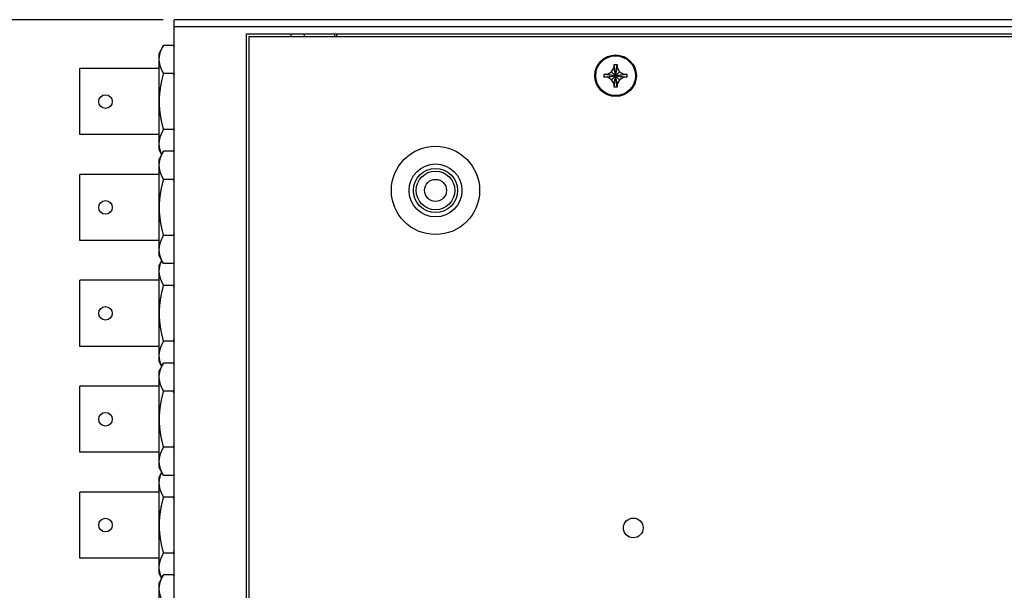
# Model space of a CAD drawing. Header units: inches. Extents: x 0 to 34, y 0 to 22.
# Tile 13 of 24: x 11.9 to 17.5, y 15.1 to 18.3. Entities that reach past the tile are written whole.
import ezdxf

# ---------------------------------------------------------------- set-up
doc = ezdxf.new("R2010")
doc.units = ezdxf.units.IN
doc.header["$LTSCALE"] = 1.87
doc.header["$MEASUREMENT"] = 0
doc.layers.get('0').update_dxf_attribs({"linetype": 'CONTINUOUS'})
doc.layers.add('DIMENSIONS', color=7, linetype='CONTINUOUS')
doc.styles.get("Standard").update_dxf_attribs({"font": 'txt', "width": 0.8})
doc.dimstyles.new('DIMSTYLE_1', dxfattribs={"dimtxt": 0.125, "dimasz": 0.18, "dimexe": 0.18, "dimexo": 0.0625, "dimgap": 0.09, "dimtad": 0, "dimtih": 1, "dimtoh": 1, "dimdec": 3, "dimzin": 4, "dimdsep": 46, "dimtxsty": 'STANDARD', "dimblk": '_FILLED', "dimblk1": '_FILLED', "dimblk2": '_FILLED', "dimcen": 0.09, "dimadec": 0, "dimazin": 0, "dimtp": 0.01, "dimtm": 0.01, "dimtfac": 1, "dimtdec": 3, "dimtofl": 0, "dimtmove": 0, "dimatfit": 3, "dimldrblk": '_FILLED', "dimfxl": 1, "dimtolj": 1, "dimtzin": 4, "dimarcsym": 0})

# ---------------------------------------------------------------- blocks, each defined once
blk = doc.blocks.new('_FILLED')
at = {"color": 0, "linetype": 'BYBLOCK'}
blk.add_solid([(0, 0), (-1, 0.174), (-1, -0.174)], dxfattribs=at)
blk = doc.blocks.new('*D11')
at = {"layer": 'DIMENSIONS', "color": 2, "linetype": 'CONTINUOUS'}
for p, q in [((12.7111, 18.3037), (11.3636, 18.3037)), ((11.4886, 18.3037), (11.4886, 12.485)), ((11.4886, 6.2437), (11.4886, 12.235)), ((12.7111, 6.2437), (11.3636, 6.2437))]:
    blk.add_line(p, q, dxfattribs=at)
at = {"layer": 'DIMENSIONS', "color": 2, "linetype": 'CONTINUOUS', "xscale": 0.18, "yscale": 0.18, "zscale": 0.18}
for p, rotation in [((11.4886, 18.3037), 90), ((11.4886, 6.2437), 270)]:
    blk.add_blockref('_FILLED', p, dxfattribs=dict(at, rotation=rotation))
at = {"layer": 'DIMENSIONS', "color": 2, "linetype": 'CONTINUOUS', "width": 0.8}
for s, p in [('12.060', (10.7261, 12.2975)), ('[', (11.4511, 12.2975)), ('306.32', (11.5511, 12.2975)), (']', (12.1511, 12.2975))]:
    blk.add_text(s, height=0.125, dxfattribs=at).set_placement(p)

msp = doc.modelspace()

# ---------------------------------------------------------------- linework, layer by layer
at = {"color": 7, "linetype": 'CONTINUOUS'}
for p, q in [((12.7736, 6.2437), (12.7736, 18.3037)), ((22.7736, 18.3037), (12.7736, 18.3037)), ((22.7736, 18.2637), (12.7736, 18.2637)), ((13.1836, 6.3237), (13.1836, 18.2237)), ((13.1836, 18.2237), (22.3636, 18.2237)), ((13.1986, 6.3387), (13.1986, 18.2087)), ((13.1986, 18.2087), (22.3486, 18.2087)), ((13.4361, 18.2087), (13.4361, 18.2237)), ((13.5111, 18.2087), (13.5111, 18.2237)), ((13.6836, 18.2087), (13.6836, 18.2237)), ((13.6936, 18.2237), (13.6936, 18.2087)), ((12.7128, 18.1582), (12.6876, 18.1132)), ((12.7704, 18.1582), (12.7128, 18.1582)), ((12.7736, 18.1525), (12.7704, 18.1582)), ((12.6876, 17.5662), (12.6876, 18.1132)), ((12.2386, 17.6522), (12.2386, 18.0272)), ((12.6876, 18.0272), (12.2386, 18.0272)), ((15.251, 18.0088), (15.2646, 18.0322)), ((15.2646, 17.9222), (15.2826, 18.0502)), ((15.2646, 18.0322), (15.2646, 18.0502)), ((15.2826, 17.9222), (15.2646, 18.0502)), ((15.2646, 18.0502), (15.2826, 18.0502)), ((15.2646, 17.9402), (15.2826, 18.0322)), ((15.2826, 17.9402), (15.2646, 18.0322)), ((15.2826, 18.0502), (15.2826, 18.0322)), ((15.2826, 18.0322), (15.2961, 18.0088)), ((12.7694, 17.9982), (12.7137, 17.9982)), ((15.2096, 17.9772), (15.2096, 17.9952)), ((15.2096, 17.9952), (15.3376, 17.9772)), ((15.2096, 17.9952), (15.2276, 17.9952)), ((15.2096, 17.9772), (15.3376, 17.9952)), ((15.2276, 17.9772), (15.2096, 17.9772)), ((15.2276, 17.9952), (15.251, 18.0088)), ((15.2276, 17.9952), (15.3196, 17.9772)), ((15.2276, 17.9772), (15.3196, 17.9952)), ((15.251, 17.9637), (15.2276, 17.9772)), ((15.251, 17.9637), (15.2961, 18.0088)), ((15.2961, 17.9637), (15.251, 18.0088)), ((15.2646, 17.9402), (15.251, 17.9637)), ((15.2961, 17.9637), (15.2826, 17.9402)), ((15.2961, 18.0088), (15.3196, 17.9952)), ((15.3196, 17.9772), (15.2961, 17.9637)), ((15.3196, 17.9952), (15.3376, 17.9952)), ((15.3376, 17.9772), (15.3196, 17.9772)), ((15.3376, 17.9952), (15.3376, 17.9772)), ((15.2646, 17.9222), (15.2646, 17.9402)), ((15.2826, 17.9222), (15.2646, 17.9222)), ((15.2826, 17.9402), (15.2826, 17.9222)), ((12.7694, 17.6812), (12.7137, 17.6812)), ((12.6876, 17.6522), (12.2386, 17.6522)), ((12.7024, 17.5397), (12.6876, 17.5662)), ((12.7128, 17.5582), (12.6876, 17.5132)), ((12.6876, 16.9662), (12.6876, 17.5132)), ((12.7704, 17.5582), (12.7128, 17.5582)), ((12.7736, 17.5525), (12.7704, 17.5582)), ((12.2386, 17.0522), (12.2386, 17.4272)), ((12.6876, 17.4272), (12.2386, 17.4272)), ((12.7694, 17.3982), (12.7137, 17.3982)), ((12.7694, 17.0812), (12.7137, 17.0812)), ((12.6876, 17.0522), (12.2386, 17.0522)), ((12.7128, 16.9212), (12.6876, 16.9662)), ((12.7024, 16.9397), (12.6876, 16.9132)), ((12.6876, 16.3662), (12.6876, 16.9132)), ((12.7704, 16.9212), (12.7128, 16.9212)), ((12.7736, 16.9269), (12.7704, 16.9212)), ((12.2386, 16.4522), (12.2386, 16.8272)), ((12.6876, 16.8272), (12.2386, 16.8272)), ((12.7694, 16.7982), (12.7137, 16.7982)), ((12.6876, 16.4522), (12.2386, 16.4522)), ((12.7694, 16.4812), (12.7137, 16.4812)), ((12.7024, 16.3397), (12.6876, 16.3662)), ((12.7128, 16.3582), (12.6876, 16.3132)), ((12.7704, 16.3582), (12.7128, 16.3582)), ((12.7736, 16.3525), (12.7704, 16.3582)), ((12.6876, 15.7662), (12.6876, 16.3132)), ((12.2386, 15.8522), (12.2386, 16.2272)), ((12.6876, 16.2272), (12.2386, 16.2272)), ((12.7694, 16.1982), (12.7137, 16.1982)), ((12.6876, 15.8522), (12.2386, 15.8522)), ((12.7694, 15.8812), (12.7137, 15.8812)), ((12.7128, 15.7212), (12.6876, 15.7662)), ((12.7024, 15.7397), (12.6876, 15.7132)), ((12.7736, 15.7269), (12.7704, 15.7212)), ((12.6876, 15.1662), (12.6876, 15.7132)), ((12.7704, 15.7212), (12.7128, 15.7212)), ((12.2386, 15.2522), (12.2386, 15.6272)), ((12.6876, 15.6272), (12.2386, 15.6272)), ((12.7694, 15.5982), (12.7137, 15.5982)), ((12.7694, 15.2812), (12.7137, 15.2812)), ((12.6876, 15.2522), (12.2386, 15.2522)), ((12.7024, 15.1397), (12.6876, 15.1662)), ((12.7128, 15.1582), (12.6876, 15.1132)), ((12.6876, 14.5662), (12.6876, 15.1132)), ((12.7704, 15.1582), (12.7128, 15.1582)), ((12.7736, 15.1525), (12.7704, 15.1582))]:
    msp.add_line(p, q, dxfattribs=at)
for centre, radius in [((15.2736, 17.9862), 0.1175), ((15.2736, 17.9862), 0.1125), ((12.3846, 17.8397), 0.0385), ((14.2536, 17.3362), 0.25), ((14.2536, 17.3362), 0.15), ((14.2536, 17.3362), 0.125), ((14.2536, 17.3362), 0.1095), ((14.2536, 17.3362), 0.0625), ((12.3846, 17.2397), 0.0385), ((12.3846, 16.6397), 0.0385), ((12.3846, 16.0397), 0.0385), ((12.3846, 15.4397), 0.0385), ((15.3736, 15.4237), 0.056)]:
    msp.add_circle(centre, radius, dxfattribs=at)
for points, knots in [([(12.7137, 17.9982), (12.7131, 17.9993), (12.712, 18.0014), (12.7103, 18.0045), (12.7086, 18.0076), (12.7071, 18.0107), (12.7056, 18.0137), (12.7041, 18.0167), (12.7028, 18.0197), (12.7015, 18.0227), (12.7002, 18.0257), (12.6991, 18.0287), (12.6979, 18.0316), (12.6969, 18.0346), (12.6959, 18.0375), (12.695, 18.0404), (12.6941, 18.0433), (12.6933, 18.0463), (12.6926, 18.0492), (12.692, 18.0521), (12.6914, 18.055), (12.6908, 18.0579), (12.6904, 18.0608), (12.69, 18.0637), (12.6896, 18.0666), (12.6894, 18.0695), (12.6892, 18.0725), (12.6891, 18.0754), (12.689, 18.0783), (12.689, 18.0812), (12.6891, 18.0841), (12.6893, 18.087), (12.6895, 18.0899), (12.6898, 18.0928), (12.6901, 18.0957), (12.6906, 18.0987), (12.6911, 18.1016), (12.6916, 18.1045), (12.6923, 18.1074), (12.6929, 18.1103), (12.6937, 18.1132), (12.6945, 18.1161), (12.6954, 18.1191), (12.6964, 18.122), (12.6974, 18.1249), (12.6984, 18.1279), (12.6996, 18.1308), (12.7008, 18.1338), (12.7021, 18.1368), (12.7034, 18.1398), (12.7048, 18.1428), (12.7062, 18.1458), (12.7078, 18.1489), (12.7094, 18.152), (12.711, 18.1551), (12.7122, 18.1572), (12.7128, 18.1582)], [0, 0, 0, 0, 0.021461, 0.042541, 0.063263, 0.08365, 0.103725, 0.123511, 0.14303, 0.162301, 0.181342, 0.200172, 0.218805, 0.237259, 0.255548, 0.273686, 0.291688, 0.309564, 0.327328, 0.344992, 0.362567, 0.380063, 0.397491, 0.41486, 0.432182, 0.449464, 0.466717, 0.48395, 0.501171, 0.518389, 0.535615, 0.552855, 0.570121, 0.58742, 0.604762, 0.622158, 0.639616, 0.657146, 0.674761, 0.692469, 0.710284, 0.728216, 0.746279, 0.764485, 0.782848, 0.801382, 0.820104, 0.839029, 0.858174, 0.877557, 0.897196, 0.917113, 0.937329, 0.957867, 0.97875, 1, 1, 1, 1]), ([(12.7736, 18.1523), (12.7731, 18.1532), (12.772, 18.1552), (12.7709, 18.1572), (12.7704, 18.1582)], [0, 0, 0, 0, 0.46381, 1, 1, 1, 1]), ([(12.7137, 17.6812), (12.7131, 17.6833), (12.712, 17.6875), (12.7103, 17.6938), (12.7087, 17.7), (12.7072, 17.7062), (12.7058, 17.7123), (12.7044, 17.7184), (12.703, 17.7245), (12.7018, 17.7305), (12.7006, 17.7365), (12.6995, 17.7424), (12.6984, 17.7484), (12.6974, 17.7543), (12.6964, 17.7602), (12.6956, 17.7661), (12.6948, 17.772), (12.694, 17.7779), (12.6933, 17.7838), (12.6927, 17.7897), (12.6922, 17.7956), (12.6917, 17.8015), (12.6913, 17.8073), (12.6909, 17.8132), (12.6906, 17.8191), (12.6904, 17.825), (12.6903, 17.8309), (12.6902, 17.8368), (12.6902, 17.8427), (12.6903, 17.8485), (12.6904, 17.8544), (12.6906, 17.8603), (12.6909, 17.8662), (12.6913, 17.8721), (12.6917, 17.878), (12.6922, 17.8838), (12.6927, 17.8897), (12.6933, 17.8956), (12.694, 17.9015), (12.6948, 17.9074), (12.6956, 17.9133), (12.6964, 17.9192), (12.6974, 17.9251), (12.6984, 17.931), (12.6995, 17.937), (12.7006, 17.943), (12.7018, 17.9489), (12.703, 17.955), (12.7044, 17.961), (12.7058, 17.9671), (12.7072, 17.9732), (12.7087, 17.9794), (12.7103, 17.9856), (12.712, 17.9919), (12.7131, 17.9961), (12.7137, 17.9982)], [0, 0, 0, 0, 0.020454, 0.04066, 0.060637, 0.080406, 0.099984, 0.119393, 0.138648, 0.157765, 0.176761, 0.195648, 0.214439, 0.233147, 0.251782, 0.270355, 0.288874, 0.307348, 0.325784, 0.344189, 0.362568, 0.380927, 0.39927, 0.417599, 0.43592, 0.454233, 0.472542, 0.490848, 0.509152, 0.527459, 0.545767, 0.56408, 0.582401, 0.60073, 0.619073, 0.637432, 0.655811, 0.674216, 0.692652, 0.711126, 0.729645, 0.748218, 0.766853, 0.785561, 0.804352, 0.823239, 0.842235, 0.861352, 0.880607, 0.900016, 0.919594, 0.939363, 0.95934, 0.979546, 1, 1, 1, 1]), ([(12.7694, 17.9982), (12.77, 17.9993), (12.7712, 18.0014), (12.7725, 18.0039), (12.7733, 18.0054), (12.7736, 18.0058)], [0, 0, 0, 0, 0.418316, 0.829218, 1, 1, 1, 1]), ([(12.7736, 17.9826), (12.7733, 17.9836), (12.7725, 17.9867), (12.7711, 17.9919), (12.77, 17.9961), (12.7694, 17.9982)], [0, 0, 0, 0, 0.193263, 0.594186, 1, 1, 1, 1]), ([(12.7029, 17.5407), (12.7026, 17.5413), (12.7019, 17.543), (12.7008, 17.5456), (12.6996, 17.5486), (12.6984, 17.5515), (12.6974, 17.5545), (12.6964, 17.5574), (12.6954, 17.5604), (12.6945, 17.5633), (12.6937, 17.5662), (12.6929, 17.5691), (12.6923, 17.572), (12.6916, 17.5749), (12.6911, 17.5778), (12.6906, 17.5808), (12.6901, 17.5837), (12.6898, 17.5866), (12.6895, 17.5895), (12.6893, 17.5924), (12.6891, 17.5953), (12.689, 17.5982), (12.689, 17.6011), (12.6891, 17.6041), (12.6892, 17.607), (12.6894, 17.6099), (12.6896, 17.6128), (12.69, 17.6157), (12.6904, 17.6186), (12.6908, 17.6215), (12.6914, 17.6244), (12.692, 17.6273), (12.6926, 17.6303), (12.6933, 17.6332), (12.6941, 17.6361), (12.695, 17.639), (12.6959, 17.6419), (12.6969, 17.6449), (12.6979, 17.6478), (12.6991, 17.6508), (12.7002, 17.6537), (12.7015, 17.6567), (12.7028, 17.6597), (12.7041, 17.6627), (12.7056, 17.6657), (12.7071, 17.6688), (12.7086, 17.6718), (12.7103, 17.6749), (12.712, 17.6781), (12.7131, 17.6802), (12.7137, 17.6812)], [0, 0, 0, 0, 0.01476, 0.036739, 0.058466, 0.07996, 0.101239, 0.122321, 0.143223, 0.163959, 0.184547, 0.204999, 0.22533, 0.245552, 0.265679, 0.285722, 0.305693, 0.325603, 0.345463, 0.365285, 0.385079, 0.404855, 0.424623, 0.444394, 0.464178, 0.483985, 0.503827, 0.523713, 0.543654, 0.563663, 0.58375, 0.603926, 0.624205, 0.6446, 0.665123, 0.68579, 0.706614, 0.72761, 0.748797, 0.770189, 0.791807, 0.813668, 0.835792, 0.858201, 0.880917, 0.903965, 0.92737, 0.95116, 0.975361, 1, 1, 1, 1]), ([(12.7694, 17.6812), (12.77, 17.6833), (12.7711, 17.6875), (12.7725, 17.6927), (12.7733, 17.6959), (12.7736, 17.6969)], [0, 0, 0, 0, 0.405814, 0.806737, 1, 1, 1, 1]), ([(12.7736, 17.6736), (12.7733, 17.674), (12.7725, 17.6755), (12.7712, 17.6781), (12.77, 17.6802), (12.7694, 17.6812)], [0, 0, 0, 0, 0.170782, 0.581685, 1, 1, 1, 1]), ([(12.7137, 17.3982), (12.7131, 17.3993), (12.712, 17.4014), (12.7103, 17.4045), (12.7086, 17.4076), (12.7071, 17.4107), (12.7056, 17.4137), (12.7041, 17.4167), (12.7028, 17.4197), (12.7015, 17.4227), (12.7002, 17.4257), (12.6991, 17.4287), (12.6979, 17.4316), (12.6969, 17.4346), (12.6959, 17.4375), (12.695, 17.4404), (12.6941, 17.4433), (12.6933, 17.4463), (12.6926, 17.4492), (12.692, 17.4521), (12.6914, 17.455), (12.6908, 17.4579), (12.6904, 17.4608), (12.69, 17.4637), (12.6896, 17.4666), (12.6894, 17.4695), (12.6892, 17.4725), (12.6891, 17.4754), (12.689, 17.4783), (12.689, 17.4812), (12.6891, 17.4841), (12.6893, 17.487), (12.6895, 17.4899), (12.6898, 17.4928), (12.6901, 17.4957), (12.6906, 17.4987), (12.6911, 17.5016), (12.6916, 17.5045), (12.6923, 17.5074), (12.6929, 17.5103), (12.6937, 17.5132), (12.6945, 17.5161), (12.6954, 17.5191), (12.6964, 17.522), (12.6974, 17.5249), (12.6984, 17.5279), (12.6996, 17.5308), (12.7008, 17.5338), (12.7021, 17.5368), (12.7034, 17.5398), (12.7048, 17.5428), (12.7062, 17.5458), (12.7078, 17.5489), (12.7094, 17.552), (12.711, 17.5551), (12.7122, 17.5572), (12.7128, 17.5582)], [0, 0, 0, 0, 0.021461, 0.042541, 0.063263, 0.08365, 0.103725, 0.123511, 0.14303, 0.162301, 0.181342, 0.200172, 0.218805, 0.237259, 0.255548, 0.273686, 0.291688, 0.309564, 0.327328, 0.344992, 0.362567, 0.380063, 0.397491, 0.41486, 0.432182, 0.449464, 0.466717, 0.48395, 0.501171, 0.518389, 0.535615, 0.552855, 0.570121, 0.58742, 0.604762, 0.622158, 0.639616, 0.657146, 0.674761, 0.692469, 0.710284, 0.728216, 0.746279, 0.764485, 0.782848, 0.801382, 0.820104, 0.839029, 0.858174, 0.877557, 0.897196, 0.917113, 0.937329, 0.957867, 0.97875, 1, 1, 1, 1]), ([(12.7736, 17.5523), (12.7731, 17.5532), (12.772, 17.5552), (12.7709, 17.5572), (12.7704, 17.5582)], [0, 0, 0, 0, 0.46381, 1, 1, 1, 1]), ([(12.7694, 17.3982), (12.77, 17.3993), (12.7712, 17.4014), (12.7725, 17.4039), (12.7733, 17.4054), (12.7736, 17.4058)], [0, 0, 0, 0, 0.418316, 0.829218, 1, 1, 1, 1]), ([(12.7137, 17.0812), (12.7131, 17.0833), (12.712, 17.0875), (12.7103, 17.0938), (12.7087, 17.1), (12.7072, 17.1062), (12.7058, 17.1123), (12.7044, 17.1184), (12.703, 17.1245), (12.7018, 17.1305), (12.7006, 17.1365), (12.6995, 17.1424), (12.6984, 17.1484), (12.6974, 17.1543), (12.6964, 17.1602), (12.6956, 17.1661), (12.6948, 17.172), (12.694, 17.1779), (12.6933, 17.1838), (12.6927, 17.1897), (12.6922, 17.1956), (12.6917, 17.2015), (12.6913, 17.2073), (12.6909, 17.2132), (12.6906, 17.2191), (12.6904, 17.225), (12.6903, 17.2309), (12.6902, 17.2368), (12.6902, 17.2427), (12.6903, 17.2485), (12.6904, 17.2544), (12.6906, 17.2603), (12.6909, 17.2662), (12.6913, 17.2721), (12.6917, 17.278), (12.6922, 17.2838), (12.6927, 17.2897), (12.6933, 17.2956), (12.694, 17.3015), (12.6948, 17.3074), (12.6956, 17.3133), (12.6964, 17.3192), (12.6974, 17.3251), (12.6984, 17.331), (12.6995, 17.337), (12.7006, 17.343), (12.7018, 17.3489), (12.703, 17.355), (12.7044, 17.361), (12.7058, 17.3671), (12.7072, 17.3732), (12.7087, 17.3794), (12.7103, 17.3856), (12.712, 17.3919), (12.7131, 17.3961), (12.7137, 17.3982)], [0, 0, 0, 0, 0.020454, 0.04066, 0.060637, 0.080406, 0.099984, 0.119393, 0.138648, 0.157765, 0.176761, 0.195648, 0.214439, 0.233147, 0.251782, 0.270355, 0.288874, 0.307348, 0.325784, 0.344189, 0.362568, 0.380927, 0.39927, 0.417599, 0.43592, 0.454233, 0.472542, 0.490848, 0.509152, 0.527459, 0.545767, 0.56408, 0.582401, 0.60073, 0.619073, 0.637432, 0.655811, 0.674216, 0.692652, 0.711126, 0.729645, 0.748218, 0.766853, 0.785561, 0.804352, 0.823239, 0.842235, 0.861352, 0.880607, 0.900016, 0.919594, 0.939363, 0.95934, 0.979546, 1, 1, 1, 1]), ([(12.7736, 17.3826), (12.7733, 17.3836), (12.7725, 17.3867), (12.7711, 17.3919), (12.77, 17.3961), (12.7694, 17.3982)], [0, 0, 0, 0, 0.193263, 0.594186, 1, 1, 1, 1]), ([(12.7128, 16.9212), (12.7122, 16.9223), (12.711, 16.9243), (12.7094, 16.9274), (12.7078, 16.9305), (12.7062, 16.9336), (12.7048, 16.9366), (12.7034, 16.9396), (12.7021, 16.9426), (12.7008, 16.9456), (12.6996, 16.9486), (12.6984, 16.9515), (12.6974, 16.9545), (12.6964, 16.9574), (12.6954, 16.9604), (12.6945, 16.9633), (12.6937, 16.9662), (12.6929, 16.9691), (12.6923, 16.972), (12.6916, 16.9749), (12.6911, 16.9778), (12.6906, 16.9808), (12.6901, 16.9837), (12.6898, 16.9866), (12.6895, 16.9895), (12.6893, 16.9924), (12.6891, 16.9953), (12.689, 16.9982), (12.689, 17.0011), (12.6891, 17.0041), (12.6892, 17.007), (12.6894, 17.0099), (12.6896, 17.0128), (12.69, 17.0157), (12.6904, 17.0186), (12.6908, 17.0215), (12.6914, 17.0244), (12.692, 17.0273), (12.6926, 17.0303), (12.6933, 17.0332), (12.6941, 17.0361), (12.695, 17.039), (12.6959, 17.0419), (12.6969, 17.0449), (12.6979, 17.0478), (12.6991, 17.0508), (12.7002, 17.0537), (12.7015, 17.0567), (12.7028, 17.0597), (12.7041, 17.0627), (12.7056, 17.0657), (12.7071, 17.0688), (12.7086, 17.0718), (12.7103, 17.0749), (12.712, 17.0781), (12.7131, 17.0802), (12.7137, 17.0812)], [0, 0, 0, 0, 0.02125, 0.042133, 0.062671, 0.082887, 0.102804, 0.122443, 0.141826, 0.160971, 0.179896, 0.198618, 0.217152, 0.235516, 0.253721, 0.271784, 0.289716, 0.307531, 0.325239, 0.342854, 0.360384, 0.377842, 0.395238, 0.41258, 0.429879, 0.447145, 0.464385, 0.481611, 0.498829, 0.51605, 0.533283, 0.550536, 0.567818, 0.58514, 0.602509, 0.619937, 0.637433, 0.655008, 0.672672, 0.690436, 0.708312, 0.726314, 0.744452, 0.762741, 0.781195, 0.799828, 0.818658, 0.837699, 0.85697, 0.876489, 0.896275, 0.916351, 0.936737, 0.957459, 0.978539, 1, 1, 1, 1]), ([(12.7694, 17.0812), (12.77, 17.0833), (12.7711, 17.0875), (12.7725, 17.0927), (12.7733, 17.0959), (12.7736, 17.0969)], [0, 0, 0, 0, 0.405814, 0.806737, 1, 1, 1, 1]), ([(12.7736, 17.0736), (12.7733, 17.074), (12.7725, 17.0755), (12.7712, 17.0781), (12.77, 17.0802), (12.7694, 17.0812)], [0, 0, 0, 0, 0.170782, 0.581685, 1, 1, 1, 1]), ([(12.7137, 16.7982), (12.7131, 16.7993), (12.712, 16.8014), (12.7103, 16.8045), (12.7086, 16.8076), (12.7071, 16.8107), (12.7056, 16.8137), (12.7041, 16.8167), (12.7028, 16.8197), (12.7015, 16.8227), (12.7002, 16.8257), (12.6991, 16.8287), (12.6979, 16.8316), (12.6969, 16.8346), (12.6959, 16.8375), (12.695, 16.8404), (12.6941, 16.8433), (12.6933, 16.8463), (12.6926, 16.8492), (12.692, 16.8521), (12.6914, 16.855), (12.6908, 16.8579), (12.6904, 16.8608), (12.69, 16.8637), (12.6896, 16.8666), (12.6894, 16.8695), (12.6892, 16.8725), (12.6891, 16.8754), (12.689, 16.8783), (12.689, 16.8812), (12.6891, 16.8841), (12.6893, 16.887), (12.6895, 16.8899), (12.6898, 16.8928), (12.6901, 16.8957), (12.6906, 16.8987), (12.6911, 16.9016), (12.6916, 16.9045), (12.6923, 16.9074), (12.6929, 16.9103), (12.6937, 16.9132), (12.6945, 16.9161), (12.6954, 16.9191), (12.6964, 16.922), (12.6974, 16.9249), (12.6984, 16.9279), (12.6996, 16.9308), (12.7008, 16.9338), (12.7019, 16.9364), (12.7026, 16.9381), (12.7029, 16.9388)], [0, 0, 0, 0, 0.024639, 0.04884, 0.07263, 0.096035, 0.119083, 0.141799, 0.164208, 0.186332, 0.208193, 0.229811, 0.251203, 0.27239, 0.293387, 0.31421, 0.334877, 0.3554, 0.375795, 0.396074, 0.416251, 0.436337, 0.456346, 0.476287, 0.496173, 0.516015, 0.535822, 0.555606, 0.575377, 0.595145, 0.614921, 0.634715, 0.654537, 0.674398, 0.694307, 0.714279, 0.734322, 0.754448, 0.77467, 0.795001, 0.815453, 0.836041, 0.856777, 0.877679, 0.898761, 0.92004, 0.941534, 0.963261, 0.98524, 1, 1, 1, 1]), ([(12.7704, 16.9212), (12.7709, 16.9223), (12.772, 16.9242), (12.7731, 16.9262), (12.7736, 16.9271)], [0, 0, 0, 0, 0.53619, 1, 1, 1, 1]), ([(12.7137, 16.4812), (12.7131, 16.4833), (12.712, 16.4875), (12.7103, 16.4938), (12.7087, 16.5), (12.7072, 16.5062), (12.7058, 16.5123), (12.7044, 16.5184), (12.703, 16.5245), (12.7018, 16.5305), (12.7006, 16.5365), (12.6995, 16.5424), (12.6984, 16.5484), (12.6974, 16.5543), (12.6964, 16.5602), (12.6956, 16.5661), (12.6948, 16.572), (12.694, 16.5779), (12.6933, 16.5838), (12.6927, 16.5897), (12.6922, 16.5956), (12.6917, 16.6015), (12.6913, 16.6073), (12.6909, 16.6132), (12.6906, 16.6191), (12.6904, 16.625), (12.6903, 16.6309), (12.6902, 16.6368), (12.6902, 16.6427), (12.6903, 16.6485), (12.6904, 16.6544), (12.6906, 16.6603), (12.6909, 16.6662), (12.6913, 16.6721), (12.6917, 16.678), (12.6922, 16.6838), (12.6927, 16.6897), (12.6933, 16.6956), (12.694, 16.7015), (12.6948, 16.7074), (12.6956, 16.7133), (12.6964, 16.7192), (12.6974, 16.7251), (12.6984, 16.731), (12.6995, 16.737), (12.7006, 16.743), (12.7018, 16.7489), (12.703, 16.755), (12.7044, 16.761), (12.7058, 16.7671), (12.7072, 16.7732), (12.7087, 16.7794), (12.7103, 16.7856), (12.712, 16.7919), (12.7131, 16.7961), (12.7137, 16.7982)], [0, 0, 0, 0, 0.020454, 0.04066, 0.060637, 0.080406, 0.099984, 0.119393, 0.138648, 0.157765, 0.176761, 0.195648, 0.214439, 0.233147, 0.251782, 0.270355, 0.288874, 0.307348, 0.325784, 0.344189, 0.362568, 0.380927, 0.39927, 0.417599, 0.43592, 0.454233, 0.472542, 0.490848, 0.509152, 0.527459, 0.545767, 0.56408, 0.582401, 0.60073, 0.619073, 0.637432, 0.655811, 0.674216, 0.692652, 0.711126, 0.729645, 0.748218, 0.766853, 0.785561, 0.804352, 0.823239, 0.842235, 0.861352, 0.880607, 0.900016, 0.919594, 0.939363, 0.95934, 0.979546, 1, 1, 1, 1]), ([(12.7694, 16.7982), (12.77, 16.7993), (12.7712, 16.8014), (12.7725, 16.8039), (12.7733, 16.8054), (12.7736, 16.8058)], [0, 0, 0, 0, 0.418316, 0.829218, 1, 1, 1, 1]), ([(12.7736, 16.7826), (12.7733, 16.7836), (12.7725, 16.7867), (12.7711, 16.7919), (12.77, 16.7961), (12.7694, 16.7982)], [0, 0, 0, 0, 0.193263, 0.594186, 1, 1, 1, 1]), ([(12.7029, 16.3407), (12.7026, 16.3413), (12.7019, 16.343), (12.7008, 16.3456), (12.6996, 16.3486), (12.6984, 16.3515), (12.6974, 16.3545), (12.6964, 16.3574), (12.6954, 16.3604), (12.6945, 16.3633), (12.6937, 16.3662), (12.6929, 16.3691), (12.6923, 16.372), (12.6916, 16.3749), (12.6911, 16.3778), (12.6906, 16.3808), (12.6901, 16.3837), (12.6898, 16.3866), (12.6895, 16.3895), (12.6893, 16.3924), (12.6891, 16.3953), (12.689, 16.3982), (12.689, 16.4011), (12.6891, 16.4041), (12.6892, 16.407), (12.6894, 16.4099), (12.6896, 16.4128), (12.69, 16.4157), (12.6904, 16.4186), (12.6908, 16.4215), (12.6914, 16.4244), (12.692, 16.4273), (12.6926, 16.4303), (12.6933, 16.4332), (12.6941, 16.4361), (12.695, 16.439), (12.6959, 16.4419), (12.6969, 16.4449), (12.6979, 16.4478), (12.6991, 16.4508), (12.7002, 16.4537), (12.7015, 16.4567), (12.7028, 16.4597), (12.7041, 16.4627), (12.7056, 16.4657), (12.7071, 16.4688), (12.7086, 16.4718), (12.7103, 16.4749), (12.712, 16.4781), (12.7131, 16.4802), (12.7137, 16.4812)], [0, 0, 0, 0, 0.01476, 0.036739, 0.058466, 0.07996, 0.101239, 0.122321, 0.143223, 0.163959, 0.184547, 0.204999, 0.22533, 0.245552, 0.265679, 0.285722, 0.305693, 0.325603, 0.345463, 0.365285, 0.385079, 0.404855, 0.424623, 0.444394, 0.464178, 0.483985, 0.503827, 0.523713, 0.543654, 0.563663, 0.58375, 0.603926, 0.624205, 0.6446, 0.665123, 0.68579, 0.706614, 0.72761, 0.748797, 0.770189, 0.791807, 0.813668, 0.835792, 0.858201, 0.880917, 0.903965, 0.92737, 0.95116, 0.975361, 1, 1, 1, 1]), ([(12.7694, 16.4812), (12.77, 16.4833), (12.7711, 16.4875), (12.7725, 16.4927), (12.7733, 16.4959), (12.7736, 16.4969)], [0, 0, 0, 0, 0.405814, 0.806737, 1, 1, 1, 1]), ([(12.7736, 16.4736), (12.7733, 16.474), (12.7725, 16.4755), (12.7712, 16.4781), (12.77, 16.4802), (12.7694, 16.4812)], [0, 0, 0, 0, 0.170782, 0.581685, 1, 1, 1, 1]), ([(12.7137, 16.1982), (12.7131, 16.1993), (12.712, 16.2014), (12.7103, 16.2045), (12.7086, 16.2076), (12.7071, 16.2107), (12.7056, 16.2137), (12.7041, 16.2167), (12.7028, 16.2197), (12.7015, 16.2227), (12.7002, 16.2257), (12.6991, 16.2287), (12.6979, 16.2316), (12.6969, 16.2346), (12.6959, 16.2375), (12.695, 16.2404), (12.6941, 16.2433), (12.6933, 16.2463), (12.6926, 16.2492), (12.692, 16.2521), (12.6914, 16.255), (12.6908, 16.2579), (12.6904, 16.2608), (12.69, 16.2637), (12.6896, 16.2666), (12.6894, 16.2695), (12.6892, 16.2725), (12.6891, 16.2754), (12.689, 16.2783), (12.689, 16.2812), (12.6891, 16.2841), (12.6893, 16.287), (12.6895, 16.2899), (12.6898, 16.2928), (12.6901, 16.2957), (12.6906, 16.2987), (12.6911, 16.3016), (12.6916, 16.3045), (12.6923, 16.3074), (12.6929, 16.3103), (12.6937, 16.3132), (12.6945, 16.3161), (12.6954, 16.3191), (12.6964, 16.322), (12.6974, 16.3249), (12.6984, 16.3279), (12.6996, 16.3308), (12.7008, 16.3338), (12.7021, 16.3368), (12.7034, 16.3398), (12.7048, 16.3428), (12.7062, 16.3458), (12.7078, 16.3489), (12.7094, 16.352), (12.711, 16.3551), (12.7122, 16.3572), (12.7128, 16.3582)], [0, 0, 0, 0, 0.021461, 0.042541, 0.063263, 0.08365, 0.103725, 0.123511, 0.14303, 0.162301, 0.181342, 0.200172, 0.218805, 0.237259, 0.255548, 0.273686, 0.291688, 0.309564, 0.327328, 0.344992, 0.362567, 0.380063, 0.397491, 0.41486, 0.432182, 0.449464, 0.466717, 0.48395, 0.501171, 0.518389, 0.535615, 0.552855, 0.570121, 0.58742, 0.604762, 0.622158, 0.639616, 0.657146, 0.674761, 0.692469, 0.710284, 0.728216, 0.746279, 0.764485, 0.782848, 0.801382, 0.820104, 0.839029, 0.858174, 0.877557, 0.897196, 0.917113, 0.937329, 0.957867, 0.97875, 1, 1, 1, 1]), ([(12.7736, 16.3523), (12.7731, 16.3532), (12.772, 16.3552), (12.7709, 16.3572), (12.7704, 16.3582)], [0, 0, 0, 0, 0.46381, 1, 1, 1, 1]), ([(12.7137, 15.8812), (12.7131, 15.8833), (12.712, 15.8875), (12.7103, 15.8938), (12.7087, 15.9), (12.7072, 15.9062), (12.7058, 15.9123), (12.7044, 15.9184), (12.703, 15.9245), (12.7018, 15.9305), (12.7006, 15.9365), (12.6995, 15.9424), (12.6984, 15.9484), (12.6974, 15.9543), (12.6964, 15.9602), (12.6956, 15.9661), (12.6948, 15.972), (12.694, 15.9779), (12.6933, 15.9838), (12.6927, 15.9897), (12.6922, 15.9956), (12.6917, 16.0015), (12.6913, 16.0073), (12.6909, 16.0132), (12.6906, 16.0191), (12.6904, 16.025), (12.6903, 16.0309), (12.6902, 16.0368), (12.6902, 16.0427), (12.6903, 16.0485), (12.6904, 16.0544), (12.6906, 16.0603), (12.6909, 16.0662), (12.6913, 16.0721), (12.6917, 16.078), (12.6922, 16.0838), (12.6927, 16.0897), (12.6933, 16.0956), (12.694, 16.1015), (12.6948, 16.1074), (12.6956, 16.1133), (12.6964, 16.1192), (12.6974, 16.1251), (12.6984, 16.131), (12.6995, 16.137), (12.7006, 16.143), (12.7018, 16.1489), (12.703, 16.155), (12.7044, 16.161), (12.7058, 16.1671), (12.7072, 16.1732), (12.7087, 16.1794), (12.7103, 16.1856), (12.712, 16.1919), (12.7131, 16.1961), (12.7137, 16.1982)], [0, 0, 0, 0, 0.020454, 0.04066, 0.060637, 0.080406, 0.099984, 0.119393, 0.138648, 0.157765, 0.176761, 0.195648, 0.214439, 0.233147, 0.251782, 0.270355, 0.288874, 0.307348, 0.325784, 0.344189, 0.362568, 0.380927, 0.39927, 0.417599, 0.43592, 0.454233, 0.472542, 0.490848, 0.509152, 0.527459, 0.545767, 0.56408, 0.582401, 0.60073, 0.619073, 0.637432, 0.655811, 0.674216, 0.692652, 0.711126, 0.729645, 0.748218, 0.766853, 0.785561, 0.804352, 0.823239, 0.842235, 0.861352, 0.880607, 0.900016, 0.919594, 0.939363, 0.95934, 0.979546, 1, 1, 1, 1]), ([(12.7694, 16.1982), (12.77, 16.1993), (12.7712, 16.2014), (12.7725, 16.2039), (12.7733, 16.2054), (12.7736, 16.2058)], [0, 0, 0, 0, 0.418316, 0.829218, 1, 1, 1, 1]), ([(12.7736, 16.1826), (12.7733, 16.1836), (12.7725, 16.1867), (12.7711, 16.1919), (12.77, 16.1961), (12.7694, 16.1982)], [0, 0, 0, 0, 0.193263, 0.594186, 1, 1, 1, 1]), ([(12.7694, 15.8812), (12.77, 15.8833), (12.7711, 15.8875), (12.7725, 15.8927), (12.7733, 15.8959), (12.7736, 15.8969)], [0, 0, 0, 0, 0.405814, 0.806737, 1, 1, 1, 1]), ([(12.7128, 15.7212), (12.7122, 15.7223), (12.711, 15.7243), (12.7094, 15.7274), (12.7078, 15.7305), (12.7062, 15.7336), (12.7048, 15.7366), (12.7034, 15.7396), (12.7021, 15.7426), (12.7008, 15.7456), (12.6996, 15.7486), (12.6984, 15.7515), (12.6974, 15.7545), (12.6964, 15.7574), (12.6954, 15.7604), (12.6945, 15.7633), (12.6937, 15.7662), (12.6929, 15.7691), (12.6923, 15.772), (12.6916, 15.7749), (12.6911, 15.7778), (12.6906, 15.7808), (12.6901, 15.7837), (12.6898, 15.7866), (12.6895, 15.7895), (12.6893, 15.7924), (12.6891, 15.7953), (12.689, 15.7982), (12.689, 15.8011), (12.6891, 15.8041), (12.6892, 15.807), (12.6894, 15.8099), (12.6896, 15.8128), (12.69, 15.8157), (12.6904, 15.8186), (12.6908, 15.8215), (12.6914, 15.8244), (12.692, 15.8273), (12.6926, 15.8303), (12.6933, 15.8332), (12.6941, 15.8361), (12.695, 15.839), (12.6959, 15.8419), (12.6969, 15.8449), (12.6979, 15.8478), (12.6991, 15.8508), (12.7002, 15.8537), (12.7015, 15.8567), (12.7028, 15.8597), (12.7041, 15.8627), (12.7056, 15.8657), (12.7071, 15.8688), (12.7086, 15.8718), (12.7103, 15.8749), (12.712, 15.8781), (12.7131, 15.8802), (12.7137, 15.8812)], [0, 0, 0, 0, 0.02125, 0.042133, 0.062671, 0.082887, 0.102804, 0.122443, 0.141826, 0.160971, 0.179896, 0.198618, 0.217152, 0.235516, 0.253721, 0.271784, 0.289716, 0.307531, 0.325239, 0.342854, 0.360384, 0.377842, 0.395238, 0.41258, 0.429879, 0.447145, 0.464385, 0.481611, 0.498829, 0.51605, 0.533283, 0.550536, 0.567818, 0.58514, 0.602509, 0.619937, 0.637433, 0.655008, 0.672672, 0.690436, 0.708312, 0.726314, 0.744452, 0.762741, 0.781195, 0.799828, 0.818658, 0.837699, 0.85697, 0.876489, 0.896275, 0.916351, 0.936737, 0.957459, 0.978539, 1, 1, 1, 1]), ([(12.7736, 15.8736), (12.7733, 15.874), (12.7725, 15.8755), (12.7712, 15.8781), (12.77, 15.8802), (12.7694, 15.8812)], [0, 0, 0, 0, 0.170782, 0.581685, 1, 1, 1, 1]), ([(12.7137, 15.5982), (12.7131, 15.5993), (12.712, 15.6014), (12.7103, 15.6045), (12.7086, 15.6076), (12.7071, 15.6107), (12.7056, 15.6137), (12.7041, 15.6167), (12.7028, 15.6197), (12.7015, 15.6227), (12.7002, 15.6257), (12.6991, 15.6287), (12.6979, 15.6316), (12.6969, 15.6346), (12.6959, 15.6375), (12.695, 15.6404), (12.6941, 15.6433), (12.6933, 15.6463), (12.6926, 15.6492), (12.692, 15.6521), (12.6914, 15.655), (12.6908, 15.6579), (12.6904, 15.6608), (12.69, 15.6637), (12.6896, 15.6666), (12.6894, 15.6695), (12.6892, 15.6725), (12.6891, 15.6754), (12.689, 15.6783), (12.689, 15.6812), (12.6891, 15.6841), (12.6893, 15.687), (12.6895, 15.6899), (12.6898, 15.6928), (12.6901, 15.6957), (12.6906, 15.6987), (12.6911, 15.7016), (12.6916, 15.7045), (12.6923, 15.7074), (12.6929, 15.7103), (12.6937, 15.7132), (12.6945, 15.7161), (12.6954, 15.7191), (12.6964, 15.722), (12.6974, 15.7249), (12.6984, 15.7279), (12.6996, 15.7308), (12.7008, 15.7338), (12.7019, 15.7364), (12.7026, 15.7381), (12.7029, 15.7388)], [0, 0, 0, 0, 0.024639, 0.04884, 0.07263, 0.096035, 0.119083, 0.141799, 0.164208, 0.186332, 0.208193, 0.229811, 0.251203, 0.27239, 0.293387, 0.31421, 0.334877, 0.3554, 0.375795, 0.396074, 0.416251, 0.436337, 0.456346, 0.476287, 0.496173, 0.516015, 0.535822, 0.555606, 0.575377, 0.595145, 0.614921, 0.634715, 0.654537, 0.674398, 0.694307, 0.714279, 0.734322, 0.754448, 0.77467, 0.795001, 0.815453, 0.836041, 0.856777, 0.877679, 0.898761, 0.92004, 0.941534, 0.963261, 0.98524, 1, 1, 1, 1]), ([(12.7704, 15.7212), (12.7709, 15.7223), (12.772, 15.7242), (12.7731, 15.7262), (12.7736, 15.7271)], [0, 0, 0, 0, 0.53619, 1, 1, 1, 1]), ([(12.7137, 15.2812), (12.7131, 15.2833), (12.712, 15.2875), (12.7103, 15.2938), (12.7087, 15.3), (12.7072, 15.3062), (12.7058, 15.3123), (12.7044, 15.3184), (12.703, 15.3245), (12.7018, 15.3305), (12.7006, 15.3365), (12.6995, 15.3424), (12.6984, 15.3484), (12.6974, 15.3543), (12.6964, 15.3602), (12.6956, 15.3661), (12.6948, 15.372), (12.694, 15.3779), (12.6933, 15.3838), (12.6927, 15.3897), (12.6922, 15.3956), (12.6917, 15.4015), (12.6913, 15.4073), (12.6909, 15.4132), (12.6906, 15.4191), (12.6904, 15.425), (12.6903, 15.4309), (12.6902, 15.4368), (12.6902, 15.4427), (12.6903, 15.4485), (12.6904, 15.4544), (12.6906, 15.4603), (12.6909, 15.4662), (12.6913, 15.4721), (12.6917, 15.478), (12.6922, 15.4838), (12.6927, 15.4897), (12.6933, 15.4956), (12.694, 15.5015), (12.6948, 15.5074), (12.6956, 15.5133), (12.6964, 15.5192), (12.6974, 15.5251), (12.6984, 15.531), (12.6995, 15.537), (12.7006, 15.543), (12.7018, 15.5489), (12.703, 15.555), (12.7044, 15.561), (12.7058, 15.5671), (12.7072, 15.5732), (12.7087, 15.5794), (12.7103, 15.5856), (12.712, 15.5919), (12.7131, 15.5961), (12.7137, 15.5982)], [0, 0, 0, 0, 0.020454, 0.04066, 0.060637, 0.080406, 0.099984, 0.119393, 0.138648, 0.157765, 0.176761, 0.195648, 0.214439, 0.233147, 0.251782, 0.270355, 0.288874, 0.307348, 0.325784, 0.344189, 0.362568, 0.380927, 0.39927, 0.417599, 0.43592, 0.454233, 0.472542, 0.490848, 0.509152, 0.527459, 0.545767, 0.56408, 0.582401, 0.60073, 0.619073, 0.637432, 0.655811, 0.674216, 0.692652, 0.711126, 0.729645, 0.748218, 0.766853, 0.785561, 0.804352, 0.823239, 0.842235, 0.861352, 0.880607, 0.900016, 0.919594, 0.939363, 0.95934, 0.979546, 1, 1, 1, 1]), ([(12.7694, 15.5982), (12.77, 15.5993), (12.7712, 15.6014), (12.7725, 15.6039), (12.7733, 15.6054), (12.7736, 15.6058)], [0, 0, 0, 0, 0.418316, 0.829218, 1, 1, 1, 1]), ([(12.7736, 15.5826), (12.7733, 15.5836), (12.7725, 15.5867), (12.7711, 15.5919), (12.77, 15.5961), (12.7694, 15.5982)], [0, 0, 0, 0, 0.193263, 0.594186, 1, 1, 1, 1]), ([(12.7029, 15.1407), (12.7026, 15.1413), (12.7019, 15.143), (12.7008, 15.1456), (12.6996, 15.1486), (12.6984, 15.1515), (12.6974, 15.1545), (12.6964, 15.1574), (12.6954, 15.1604), (12.6945, 15.1633), (12.6937, 15.1662), (12.6929, 15.1691), (12.6923, 15.172), (12.6916, 15.1749), (12.6911, 15.1778), (12.6906, 15.1808), (12.6901, 15.1837), (12.6898, 15.1866), (12.6895, 15.1895), (12.6893, 15.1924), (12.6891, 15.1953), (12.689, 15.1982), (12.689, 15.2011), (12.6891, 15.2041), (12.6892, 15.207), (12.6894, 15.2099), (12.6896, 15.2128), (12.69, 15.2157), (12.6904, 15.2186), (12.6908, 15.2215), (12.6914, 15.2244), (12.692, 15.2273), (12.6926, 15.2303), (12.6933, 15.2332), (12.6941, 15.2361), (12.695, 15.239), (12.6959, 15.2419), (12.6969, 15.2449), (12.6979, 15.2478), (12.6991, 15.2508), (12.7002, 15.2537), (12.7015, 15.2567), (12.7028, 15.2597), (12.7041, 15.2627), (12.7056, 15.2657), (12.7071, 15.2688), (12.7086, 15.2718), (12.7103, 15.2749), (12.712, 15.2781), (12.7131, 15.2802), (12.7137, 15.2812)], [0, 0, 0, 0, 0.01476, 0.036739, 0.058466, 0.07996, 0.101239, 0.122321, 0.143223, 0.163959, 0.184547, 0.204999, 0.22533, 0.245552, 0.265679, 0.285722, 0.305693, 0.325603, 0.345463, 0.365285, 0.385079, 0.404855, 0.424623, 0.444394, 0.464178, 0.483985, 0.503827, 0.523713, 0.543654, 0.563663, 0.58375, 0.603926, 0.624205, 0.6446, 0.665123, 0.68579, 0.706614, 0.72761, 0.748797, 0.770189, 0.791807, 0.813668, 0.835792, 0.858201, 0.880917, 0.903965, 0.92737, 0.95116, 0.975361, 1, 1, 1, 1]), ([(12.7694, 15.2812), (12.77, 15.2833), (12.7711, 15.2875), (12.7725, 15.2927), (12.7733, 15.2959), (12.7736, 15.2969)], [0, 0, 0, 0, 0.405814, 0.806737, 1, 1, 1, 1]), ([(12.7736, 15.2736), (12.7733, 15.274), (12.7725, 15.2755), (12.7712, 15.2781), (12.77, 15.2802), (12.7694, 15.2812)], [0, 0, 0, 0, 0.170782, 0.581685, 1, 1, 1, 1]), ([(12.7137, 14.9982), (12.7131, 14.9993), (12.712, 15.0014), (12.7103, 15.0045), (12.7086, 15.0076), (12.7071, 15.0107), (12.7056, 15.0137), (12.7041, 15.0167), (12.7028, 15.0197), (12.7015, 15.0227), (12.7002, 15.0257), (12.6991, 15.0287), (12.6979, 15.0316), (12.6969, 15.0346), (12.6959, 15.0375), (12.695, 15.0404), (12.6941, 15.0433), (12.6933, 15.0463), (12.6926, 15.0492), (12.692, 15.0521), (12.6914, 15.055), (12.6908, 15.0579), (12.6904, 15.0608), (12.69, 15.0637), (12.6896, 15.0666), (12.6894, 15.0695), (12.6892, 15.0725), (12.6891, 15.0754), (12.689, 15.0783), (12.689, 15.0812), (12.6891, 15.0841), (12.6893, 15.087), (12.6895, 15.0899), (12.6898, 15.0928), (12.6901, 15.0957), (12.6906, 15.0987), (12.6911, 15.1016), (12.6916, 15.1045), (12.6923, 15.1074), (12.6929, 15.1103), (12.6937, 15.1132), (12.6945, 15.1161), (12.6954, 15.1191), (12.6964, 15.122), (12.6974, 15.1249), (12.6984, 15.1279), (12.6996, 15.1308), (12.7008, 15.1338), (12.7021, 15.1368), (12.7034, 15.1398), (12.7048, 15.1428), (12.7062, 15.1458), (12.7078, 15.1489), (12.7094, 15.152), (12.711, 15.1551), (12.7122, 15.1572), (12.7128, 15.1582)], [0, 0, 0, 0, 0.021461, 0.042541, 0.063263, 0.08365, 0.103725, 0.123511, 0.14303, 0.162301, 0.181342, 0.200172, 0.218805, 0.237259, 0.255548, 0.273686, 0.291688, 0.309564, 0.327328, 0.344992, 0.362567, 0.380063, 0.397491, 0.41486, 0.432182, 0.449464, 0.466717, 0.48395, 0.501171, 0.518389, 0.535615, 0.552855, 0.570121, 0.58742, 0.604762, 0.622158, 0.639616, 0.657146, 0.674761, 0.692469, 0.710284, 0.728216, 0.746279, 0.764485, 0.782848, 0.801382, 0.820104, 0.839029, 0.858174, 0.877557, 0.897196, 0.917113, 0.937329, 0.957867, 0.97875, 1, 1, 1, 1]), ([(12.7736, 15.1523), (12.7731, 15.1532), (12.772, 15.1552), (12.7709, 15.1572), (12.7704, 15.1582)], [0, 0, 0, 0, 0.46381, 1, 1, 1, 1])]:
    msp.add_open_spline(points, degree=3, knots=knots, dxfattribs=at)

# ---------------------------------------------------------------- dimensions: what is measured, and where the dimension line sits
at = {"layer": 'DIMENSIONS', "color": 2, "linetype": 'CONTINUOUS'}
dim = msp.add_linear_dim(base=(11.4886, 6.2437), p1=(12.7111, 18.3037), p2=(12.7111, 6.2437), angle=270, dimstyle='DIMSTYLE_1', dxfattribs=at)
dim.commit()
dim.dimension.update_dxf_attribs({"geometry": '*D11', "text_midpoint": (11.4886, 12.36), "dimtype": 160})

doc.saveas('drawing.dxf')
